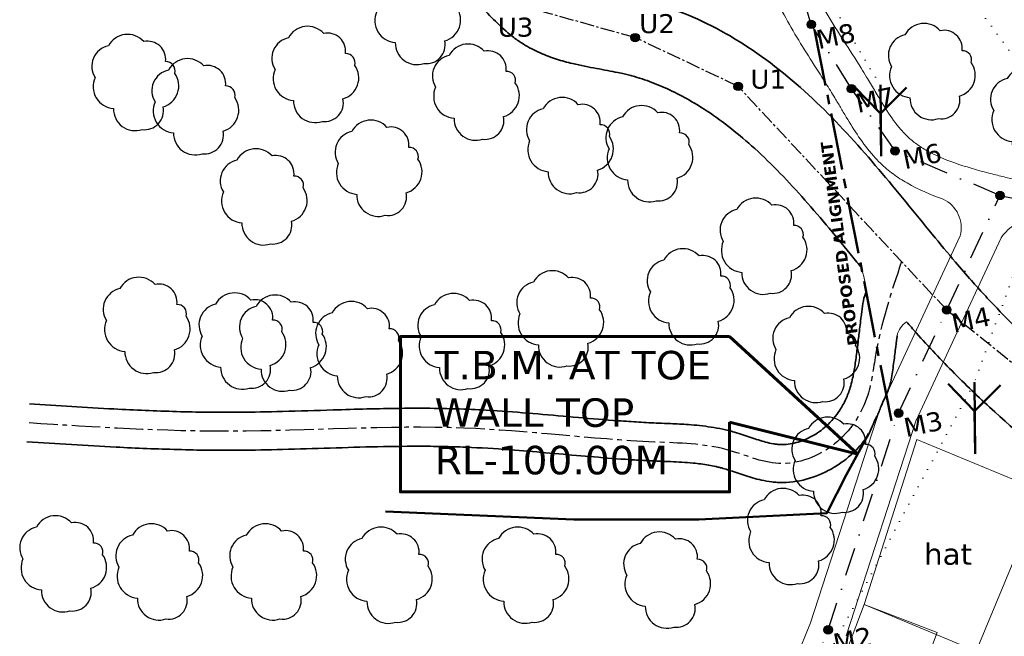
# Model space of a CAD drawing. Header units: millimetres. Extents: x 475316 to 476350, y 295379 to 296159.
# Tile 3 of 7: x 475541 to 475801, y 295715 to 295878. Entities that reach past the tile are written whole.
import ezdxf

# ---------------------------------------------------------------- set-up
doc = ezdxf.new("R2010")
doc.units = ezdxf.units.MM
doc.header["$MEASUREMENT"] = 0
for name, pattern in [('CENTER2', [1.125, 0.75, -0.125, 0.125, -0.125]), ('DASHDOT', [1, 0.5, -0.25, 0, -0.25]), ('DOT2', [0.125, 0, -0.125])]:
    doc.linetypes.add(name, pattern=pattern)

msp = doc.modelspace()

# ---------------------------------------------------------------- hatches: boundary and pattern name
h = msp.add_hatch(color=5)
edge = h.paths.add_edge_path()
edge.add_arc((475749.84, 295876.55), 1.11, 0, 360)
h = msp.add_hatch(color=5)
edge = h.paths.add_edge_path()
edge.add_arc((475703.48, 295873.07), 1.11, 0, 360)
h = msp.add_hatch(color=5)
edge = h.paths.add_edge_path()
edge.add_arc((475730.59, 295860.22), 1.11, 0, 360)
h = msp.add_hatch(color=5)
edge = h.paths.add_edge_path()
edge.add_arc((475760.44, 295859.59), 1.11, 0, 360)
h = msp.add_hatch(color=5)
edge = h.paths.add_edge_path()
edge.add_arc((475771.91, 295843.21), 1.11, 0, 360)
h = msp.add_hatch(color=5)
edge = h.paths.add_edge_path()
edge.add_arc((475799.53, 295831.49), 1.11, 0, 360)
h = msp.add_hatch(color=5)
edge = h.paths.add_edge_path()
edge.add_arc((475785.51, 295801.33), 1.11, 0, 360)
h = msp.add_hatch(color=5)
edge = h.paths.add_edge_path()
edge.add_arc((475772.83, 295774.15), 1.11, 0, 360)
h = msp.add_hatch(color=5)
edge = h.paths.add_edge_path()
edge.add_arc((475754.29, 295717.08), 1.11, 0, 360)

# ---------------------------------------------------------------- linework, layer by layer
at = {"color": 4, "linetype": 'DASHDOT', "ltscale": 15}
for p, q in [((475749.84, 295876.55), (475720.6, 295972.18)), ((475760.44, 295859.59), (475749.84, 295876.55)), ((475771.91, 295843.21), (475760.44, 295859.59)), ((475799.53, 295831.49), (475771.91, 295843.21)), ((475785.51, 295801.33), (475799.53, 295831.49)), ((475785.51, 295801.33), (475799.53, 295831.49)), ((475799.53, 295831.49), (475858.52, 295819.53)), ((475772.83, 295774.15), (475785.51, 295801.33)), ((475772.83, 295774.15), (475785.51, 295801.33)), ((475754.29, 295717.08), (475772.83, 295774.15)), ((475743.05, 295689.27), (475754.29, 295717.08))]:
    msp.add_line(p, q, dxfattribs=at)
at = {"linetype": 'CENTER2', "ltscale": 5}
for p, q in [((475703.48, 295873.07), (475679.4, 295879.8)), ((475730.59, 295860.22), (475703.48, 295873.07)), ((475785.51, 295801.33), (475730.59, 295860.22)), ((475785.51, 295801.33), (475856.16, 295744.49))]:
    msp.add_line(p, q, dxfattribs=at)
at = {"color": 2, "linetype": 'CENTER2', "lineweight": 50, "ltscale": 20}
msp.add_line((475750.73, 295875.13), (475771.4, 295769.76), dxfattribs=at)
at = {"color": 253, "lineweight": 50}
for p, q in [((475761.12, 295860.21), (475768.11, 295853.05)), ((475768.23, 295841.84), (475768.03, 295860.61)), ((475774.93, 295859.9), (475768.11, 295853.05)), ((475768.11, 295853.05), (475768.23, 295841.84)), ((475785.87, 295781.84), (475792.86, 295774.69)), ((475792.98, 295763.47), (475792.78, 295782.24)), ((475799.68, 295781.53), (475792.86, 295774.69)), ((475792.86, 295774.69), (475792.98, 295763.47))]:
    msp.add_line(p, q, dxfattribs=at)
at = {"color": 2, "lineweight": 15}
for p, q in [((475780.97, 295803.44), (475789.07, 295820.85)), ((475790.04, 295799.23), (475799.85, 295820.32)), ((475768.3, 295776.26), (475780.98, 295803.45)), ((475777.36, 295772.03), (475790.04, 295799.22)), ((475749.53, 295718.63), (475768.07, 295775.69)), ((475759.04, 295715.54), (475777.58, 295772.6)), ((475738.41, 295691.14), (475749.65, 295718.96))]:
    msp.add_line(p, q, dxfattribs=at)
at = {"color": 5, "lineweight": 60}
for p, q in [((475728.35, 295794.32), (475762.07, 295763.38)), ((475762.07, 295763.38), (475728.35, 295771.79))]:
    msp.add_line(p, q, dxfattribs=at)
at = {"linetype": 'DOT2', "lineweight": 15, "ltscale": 20}
for points in [[(475768.04, 295860.39), (475718.19, 295944.35), (475709.68, 296062.98)], [(475736.83, 296016.64), (475749.78, 295941.15), (475817.02, 295848.98), (475792.78, 295782.24), (475747.79, 295698.41)]]:
    msp.add_lwpolyline(points, dxfattribs=at)
at = {"color": 253}
for points in [[(475635.45, 295879.92, 0.520567), (475640.31, 295871.76, 0.520567), (475640.31, 295871.76, 0.520567), (475647.82, 295866.25, 0.520567), (475647.82, 295866.25, 0.520567), (475653.34, 295872.2, 0.520567), (475656.43, 295881.03, 0.520567), (475656.43, 295881.03, 0.520567), (475654, 295884.11, 0.520567), (475648.26, 295889.41, 0.520567), (475638.98, 295888.3, 0.520567), (475638.98, 295888.3, 0.520567), (475638.98, 295888.3, 0.520567)], [(475608.65, 295864.66, 0.520567), (475613.51, 295856.5, 0.520567), (475613.51, 295856.5, 0.520567), (475621.02, 295850.99, 0.520567), (475621.02, 295850.99, 0.520567), (475626.54, 295856.94, 0.520567), (475629.63, 295865.76, 0.520567), (475629.63, 295865.76, 0.520567), (475627.2, 295868.85, 0.520567), (475621.46, 295874.15, 0.520567), (475612.19, 295873.04, 0.520567), (475612.19, 295873.04, 0.520567), (475612.19, 295873.04, 0.520567)], [(475770.98, 295865.4, 0.520567), (475775.83, 295857.24, 0.520567), (475775.83, 295857.24, 0.520567), (475783.34, 295851.72, 0.520567), (475783.34, 295851.72, 0.520567), (475788.86, 295857.68, 0.520567), (475791.95, 295866.5, 0.520567), (475791.95, 295866.5, 0.520567), (475789.53, 295869.59, 0.520567), (475783.78, 295874.88, 0.520567), (475774.51, 295873.78, 0.520567), (475774.51, 295873.78, 0.520567), (475774.51, 295873.78, 0.520567)], [(475561.26, 295862.54, 0.520567), (475566.12, 295854.38, 0.520567), (475566.12, 295854.38, 0.520567), (475573.63, 295848.86, 0.520567), (475573.63, 295848.86, 0.520567), (475579.15, 295854.82, 0.520567), (475582.24, 295863.64, 0.520567), (475582.24, 295863.64, 0.520567), (475579.81, 295866.73, 0.520567), (475574.07, 295872.02, 0.520567), (475564.79, 295870.92, 0.520567), (475564.79, 295870.92, 0.520567), (475564.79, 295870.92, 0.520567)], [(475650.92, 295859.99, 0.520567), (475655.78, 295851.82, 0.520567), (475655.78, 295851.82, 0.520567), (475663.29, 295846.31, 0.520567), (475663.29, 295846.31, 0.520567), (475668.81, 295852.26, 0.520567), (475671.9, 295861.09, 0.520567), (475671.9, 295861.09, 0.520567), (475669.47, 295864.18, 0.520567), (475663.73, 295869.47, 0.520567), (475654.46, 295868.37, 0.520567), (475654.46, 295868.37, 0.520567), (475654.46, 295868.37, 0.520567)], [(475577.06, 295856.14, 0.520567), (475581.92, 295847.98, 0.520567), (475581.92, 295847.98, 0.520567), (475589.43, 295842.47, 0.520567), (475589.43, 295842.47, 0.520567), (475594.95, 295848.42, 0.520567), (475598.04, 295857.25, 0.520567), (475598.04, 295857.25, 0.520567), (475595.61, 295860.33, 0.520567), (475589.87, 295865.63, 0.520567), (475580.59, 295864.52, 0.520567), (475580.59, 295864.52, 0.520567), (475580.59, 295864.52, 0.520567)], [(475797.88, 295853.88, 0.520567), (475802.74, 295845.72, 0.520567), (475802.74, 295845.72, 0.520567), (475810.25, 295840.21, 0.520567), (475810.25, 295840.21, 0.520567), (475815.77, 295846.16, 0.520567), (475818.86, 295854.99, 0.520567), (475818.86, 295854.99, 0.520567), (475816.43, 295858.07, 0.520567), (475810.69, 295863.37, 0.520567), (475801.42, 295862.26, 0.520567), (475801.42, 295862.26, 0.520567), (475801.42, 295862.26, 0.520567)], [(475675.69, 295845.91, 0.520567), (475680.55, 295837.75, 0.520567), (475680.55, 295837.75, 0.520567), (475688.06, 295832.24, 0.520567), (475688.06, 295832.24, 0.520567), (475693.58, 295838.19, 0.520567), (475696.67, 295847.02, 0.520567), (475696.67, 295847.02, 0.520567), (475694.24, 295850.1, 0.520567), (475688.5, 295855.4, 0.520567), (475679.22, 295854.29, 0.520567), (475679.22, 295854.29, 0.520567), (475679.22, 295854.29, 0.520567)], [(475696.61, 295843.78, 0.520567), (475701.47, 295835.62, 0.520567), (475701.47, 295835.62, 0.520567), (475708.98, 295830.11, 0.520567), (475708.98, 295830.11, 0.520567), (475714.5, 295836.06, 0.520567), (475717.59, 295844.88, 0.520567), (475717.59, 295844.88, 0.520567), (475715.16, 295847.97, 0.520567), (475709.42, 295853.27, 0.520567), (475700.14, 295852.16, 0.520567), (475700.14, 295852.16, 0.520567), (475700.14, 295852.16, 0.520567)], [(475625.31, 295839.94, 0.520567), (475630.17, 295831.78, 0.520567), (475630.17, 295831.78, 0.520567), (475637.67, 295826.26, 0.520567), (475637.67, 295826.26, 0.520567), (475643.19, 295832.22, 0.520567), (475646.29, 295841.04, 0.520567), (475646.29, 295841.04, 0.520567), (475643.86, 295844.13, 0.520567), (475638.12, 295849.42, 0.520567), (475628.84, 295848.32, 0.520567), (475628.84, 295848.32, 0.520567), (475628.84, 295848.32, 0.520567)], [(475595.06, 295832.4, 0.520567), (475599.92, 295824.24, 0.520567), (475599.92, 295824.24, 0.520567), (475607.43, 295818.73, 0.520567), (475607.43, 295818.73, 0.520567), (475612.95, 295824.68, 0.520567), (475616.04, 295833.5, 0.520567), (475616.04, 295833.5, 0.520567), (475613.61, 295836.59, 0.520567), (475607.87, 295841.89, 0.520567), (475598.6, 295840.78, 0.520567), (475598.6, 295840.78, 0.520567), (475598.6, 295840.78, 0.520567)], [(475726.67, 295819.4, 0.520567), (475731.53, 295811.24, 0.520567), (475731.53, 295811.24, 0.520567), (475739.04, 295805.73, 0.520567), (475739.04, 295805.73, 0.520567), (475744.56, 295811.68, 0.520567), (475747.65, 295820.5, 0.520567), (475747.65, 295820.5, 0.520567), (475745.22, 295823.59, 0.520567), (475739.48, 295828.89, 0.520567), (475730.2, 295827.78, 0.520567), (475730.2, 295827.78, 0.520567), (475730.2, 295827.78, 0.520567)], [(475707.47, 295806.08, 0.520567), (475712.33, 295797.92, 0.520567), (475712.33, 295797.92, 0.520567), (475719.84, 295792.41, 0.520567), (475719.84, 295792.41, 0.520567), (475725.36, 295798.36, 0.520567), (475728.45, 295807.18, 0.520567), (475728.45, 295807.18, 0.520567), (475726.02, 295810.27, 0.520567), (475720.28, 295815.57, 0.520567), (475711, 295814.46, 0.520567), (475711, 295814.46, 0.520567), (475711, 295814.46, 0.520567)], [(475673.13, 295800.28, 0.520567), (475677.99, 295792.12, 0.520567), (475677.99, 295792.12, 0.520567), (475685.5, 295786.6, 0.520567), (475685.5, 295786.6, 0.520567), (475691.02, 295792.56, 0.520567), (475694.11, 295801.38, 0.520567), (475694.11, 295801.38, 0.520567), (475691.68, 295804.47, 0.520567), (475685.94, 295809.77, 0.520567), (475676.66, 295808.66, 0.520567), (475676.66, 295808.66, 0.520567), (475676.66, 295808.66, 0.520567)], [(475564.25, 295798.57, 0.520567), (475569.11, 295790.41, 0.520567), (475569.11, 295790.41, 0.520567), (475576.62, 295784.89, 0.520567), (475576.62, 295784.89, 0.520567), (475582.14, 295790.85, 0.520567), (475585.23, 295799.67, 0.520567), (475585.23, 295799.67, 0.520567), (475582.8, 295802.76, 0.520567), (475577.06, 295808.05, 0.520567), (475567.79, 295806.95, 0.520567), (475567.79, 295806.95, 0.520567), (475567.79, 295806.95, 0.520567)], [(475589.47, 295794.45, 0.520567), (475594.33, 295786.29, 0.520567), (475594.33, 295786.29, 0.520567), (475601.84, 295780.77, 0.520567), (475601.84, 295780.77, 0.520567), (475607.36, 295786.73, 0.520567), (475610.45, 295795.55, 0.520567), (475610.45, 295795.55, 0.520567), (475608.02, 295798.64, 0.520567), (475602.28, 295803.93, 0.520567), (475593, 295802.83, 0.520567), (475593, 295802.83, 0.520567), (475593, 295802.83, 0.520567)], [(475600.12, 295793.88, 0.520567), (475604.98, 295785.72, 0.520567), (475604.98, 295785.72, 0.520567), (475612.49, 295780.2, 0.520567), (475612.49, 295780.2, 0.520567), (475618.01, 295786.16, 0.520567), (475621.1, 295794.98, 0.520567), (475621.1, 295794.98, 0.520567), (475618.67, 295798.07, 0.520567), (475612.93, 295803.36, 0.520567), (475603.65, 295802.26, 0.520567), (475603.65, 295802.26, 0.520567), (475603.65, 295802.26, 0.520567)], [(475647.09, 295794.31, 0.520567), (475651.94, 295786.15, 0.520567), (475651.94, 295786.15, 0.520567), (475659.45, 295780.63, 0.520567), (475659.45, 295780.63, 0.520567), (475664.97, 295786.59, 0.520567), (475668.06, 295795.41, 0.520567), (475668.06, 295795.41, 0.520567), (475665.63, 295798.5, 0.520567), (475659.89, 295803.79, 0.520567), (475650.62, 295802.69, 0.520567), (475650.62, 295802.69, 0.520567), (475650.62, 295802.69, 0.520567)], [(475620.19, 295792.17, 0.520567), (475625.05, 295784.01, 0.520567), (475625.05, 295784.01, 0.520567), (475632.55, 295778.5, 0.520567), (475632.55, 295778.5, 0.520567), (475638.07, 295784.45, 0.520567), (475641.16, 295793.28, 0.520567), (475641.16, 295793.28, 0.520567), (475638.74, 295796.37, 0.520567), (475632.99, 295801.66, 0.520567), (475623.72, 295800.56, 0.520567), (475623.72, 295800.56, 0.520567), (475623.72, 295800.56, 0.520567)], [(475740.54, 295790.9, 0.520567), (475745.4, 295782.74, 0.520567), (475745.4, 295782.74, 0.520567), (475752.91, 295777.22, 0.520567), (475752.91, 295777.22, 0.520567), (475758.43, 295783.18, 0.520567), (475761.52, 295792, 0.520567), (475761.52, 295792, 0.520567), (475759.09, 295795.09, 0.520567), (475753.35, 295800.38, 0.520567), (475744.07, 295799.28, 0.520567), (475744.07, 295799.28, 0.520567), (475744.07, 295799.28, 0.520567)], [(475745.57, 295761.72, 0.520567), (475750.43, 295753.56, 0.520567), (475750.43, 295753.56, 0.520567), (475757.94, 295748.05, 0.520567), (475757.94, 295748.05, 0.520567), (475763.46, 295754, 0.520567), (475766.55, 295762.83, 0.520567), (475766.55, 295762.83, 0.520567), (475764.12, 295765.91, 0.520567), (475758.38, 295771.21, 0.520567), (475749.11, 295770.11, 0.520567), (475749.11, 295770.11, 0.520567), (475749.11, 295770.11, 0.520567)], [(475733.87, 295742.95, 0.520567), (475738.73, 295734.79, 0.520567), (475738.73, 295734.79, 0.520567), (475746.24, 295729.28, 0.520567), (475746.24, 295729.28, 0.520567), (475751.76, 295735.23, 0.520567), (475754.85, 295744.06, 0.520567), (475754.85, 295744.06, 0.520567), (475752.42, 295747.14, 0.520567), (475746.68, 295752.44, 0.520567), (475737.41, 295751.33, 0.520567), (475737.41, 295751.33, 0.520567), (475737.41, 295751.33, 0.520567)], [(475542.27, 295735.75, 0.520567), (475547.13, 295727.59, 0.520567), (475547.13, 295727.59, 0.520567), (475554.63, 295722.08, 0.520567), (475554.63, 295722.08, 0.520567), (475560.15, 295728.03, 0.520567), (475563.25, 295736.85, 0.520567), (475563.25, 295736.85, 0.520567), (475560.82, 295739.94, 0.520567), (475555.08, 295745.24, 0.520567), (475545.8, 295744.13, 0.520567), (475545.8, 295744.13, 0.520567), (475545.8, 295744.13, 0.520567)], [(475567.56, 295733.61, 0.520567), (475572.41, 295725.45, 0.520567), (475572.41, 295725.45, 0.520567), (475579.92, 295719.94, 0.520567), (475579.92, 295719.94, 0.520567), (475585.44, 295725.89, 0.520567), (475588.53, 295734.72, 0.520567), (475588.53, 295734.72, 0.520567), (475586.1, 295737.8, 0.520567), (475580.36, 295743.1, 0.520567), (475571.09, 295741.99, 0.520567), (475571.09, 295741.99, 0.520567), (475571.09, 295741.99, 0.520567)], [(475597.56, 295733.61, 0.520567), (475602.42, 295725.45, 0.520567), (475602.42, 295725.45, 0.520567), (475609.92, 295719.94, 0.520567), (475609.92, 295719.94, 0.520567), (475615.45, 295725.89, 0.520567), (475618.54, 295734.72, 0.520567), (475618.54, 295734.72, 0.520567), (475616.11, 295737.81, 0.520567), (475610.37, 295743.1, 0.520567), (475601.09, 295742, 0.520567), (475601.09, 295742, 0.520567), (475601.09, 295742, 0.520567)], [(475627.99, 295732.76, 0.520567), (475632.85, 295724.6, 0.520567), (475632.85, 295724.6, 0.520567), (475640.36, 295719.08, 0.520567), (475640.36, 295719.08, 0.520567), (475645.88, 295725.04, 0.520567), (475648.97, 295733.86, 0.520567), (475648.97, 295733.86, 0.520567), (475646.54, 295736.95, 0.520567), (475640.8, 295742.24, 0.520567), (475631.52, 295741.14, 0.520567), (475631.52, 295741.14, 0.520567), (475631.52, 295741.14, 0.520567)], [(475663.99, 295732.76, 0.520567), (475668.85, 295724.6, 0.520567), (475668.85, 295724.6, 0.520567), (475676.36, 295719.09, 0.520567), (475676.36, 295719.09, 0.520567), (475681.88, 295725.04, 0.520567), (475684.97, 295733.86, 0.520567), (475684.97, 295733.86, 0.520567), (475682.54, 295736.95, 0.520567), (475676.8, 295742.25, 0.520567), (475667.53, 295741.14, 0.520567), (475667.53, 295741.14, 0.520567), (475667.53, 295741.14, 0.520567)], [(475701.28, 295731.48, 0.520567), (475706.14, 295723.32, 0.520567), (475706.14, 295723.32, 0.520567), (475713.65, 295717.8, 0.520567), (475713.65, 295717.8, 0.520567), (475719.17, 295723.76, 0.520567), (475722.26, 295732.58, 0.520567), (475722.26, 295732.58, 0.520567), (475719.83, 295735.67, 0.520567), (475714.09, 295740.96, 0.520567), (475704.82, 295739.86, 0.520567), (475704.82, 295739.86, 0.520567), (475704.82, 295739.86, 0.520567)]]:
    msp.add_lwpolyline(points, format="xyb", close=True, dxfattribs=at)
at = {"color": 5, "lineweight": 60}
msp.add_lwpolyline([(475728.35, 295771.79), (475728.35, 295753.39), (475641.65, 295753.39), (475641.65, 295794.32), (475728.35, 295794.32)], dxfattribs=at)
at = {"color": 6, "lineweight": 50}
for points in [[(475759.11, 295757.97), (475765.03, 295768.78)], [(475759.11, 295757.97), (475753.98, 295747.83), (475720.21, 295746.13), (475687.33, 295746.13), (475637.75, 295748.26)]]:
    msp.add_lwpolyline(points, dxfattribs=at)
at = {"color": 2, "lineweight": 15}
for points in [[(475777.65, 295767.25), (475810.76, 295753.49), (475793.29, 295711.43), (475763.74, 295723.71)], [(475763.74, 295723.71), (475783.03, 295716.4), (475766.98, 295674.01), (475747.68, 295681.32)]]:
    msp.add_lwpolyline(points, close=True, dxfattribs=at)
at = {"color": 5}
for centre in [(475749.84, 295876.55), (475703.48, 295873.07), (475730.59, 295860.22), (475760.44, 295859.59), (475771.91, 295843.21), (475799.53, 295831.49), (475785.51, 295801.33), (475772.83, 295774.15), (475754.29, 295717.08)]:
    msp.add_circle(centre, 1.11, dxfattribs=at)
at = {"color": 2, "lineweight": 15}
for centre, radius, start, end in [((475780.95, 295822.95), 8.38, 345.4637, 64.7393), ((475808.15, 295815.16), 9.78, 102.7184, 148.1414), ((475746.71, 295806.13), 17.44, 358.464, 22.105), ((475778.21, 295793.32), 5.9, 123.8948, 168.0204)]:
    msp.add_arc(centre, radius, start, end, dxfattribs=at)
at = {"color": 4, "lineweight": 15}
for points, knots in [([(475725.42, 296110.96), (475725.12, 296103.92), (475724.83, 296096.96), (475723.93, 296087.54), (475723.63, 296084.97), (475723.03, 296080.8), (475722.77, 296079.19), (475722.19, 296075.95), (475721.88, 296074.32), (475720.87, 296069.44), (475720.12, 296066.17), (475717.78, 296056.38), (475716.09, 296049.81), (475713.18, 296036.47), (475711.96, 296029.7), (475711.16, 296019.88), (475711.04, 296016.97), (475711, 296011.16), (475711.08, 296008.26), (475711.56, 295999.59), (475712.19, 295993.83), (475713.5, 295984.45), (475714.08, 295980.81), (475715.03, 295975.08), (475715.39, 295972.97), (475716.12, 295968.76), (475716.49, 295966.65), (475717.61, 295960.31), (475718.39, 295956.09), (475720.85, 295943.42), (475722.66, 295934.99), (475726.27, 295921), (475727.88, 295915.38), (475730.78, 295906.51), (475731.95, 295903.21), (475735.68, 295893.41), (475738.51, 295887.01), (475742.95, 295878.52), (475744.21, 295876.25), (475748.17, 295869.54), (475750.98, 295865.3), (475754.48, 295859.76), (475755.27, 295858.48), (475756.54, 295856.38), (475757.03, 295855.55), (475758.02, 295853.86), (475758.52, 295853.01), (475760.07, 295850.42), (475761.14, 295848.67), (475763.49, 295845.22), (475764.77, 295843.52), (475766.78, 295841.25), (475767.39, 295840.61), (475768.57, 295839.48), (475769.12, 295838.98), (475770.25, 295838.03), (475770.82, 295837.58), (475772.58, 295836.27), (475773.8, 295835.49), (475778.08, 295833.02), (475781.28, 295831.67), (475784.53, 295830.53)], [0, 0, 0, 0, 21.120599, 21.120599, 29.122622, 29.122622, 34.201353, 34.201353, 39.280083, 39.280083, 49.437544, 49.437544, 69.528634, 69.528634, 89.619725, 89.619725, 98.0736, 98.0736, 106.527476, 106.527476, 123.435227, 123.435227, 134.189675, 134.189675, 140.465988, 140.465988, 146.742301, 146.742301, 159.294927, 159.294927, 184.400179, 184.400179, 201.517895, 201.517895, 211.805179, 211.805179, 232.379747, 232.379747, 239.99685, 239.99685, 255.231056, 255.231056, 259.785079, 259.785079, 262.669255, 262.669255, 265.553432, 265.553432, 271.321784, 271.321784, 277.090136, 277.090136, 279.431602, 279.431602, 281.374838, 281.374838, 283.318074, 283.318074, 287.204546, 287.204546, 296.65419, 296.65419, 296.65419, 296.65419]), ([(475735.41, 296110.54), (475735.11, 296103.31), (475734.8, 296095.99), (475733.81, 296085.93), (475733.49, 296083.23), (475732.74, 296078.11), (475732.32, 296075.71), (475731.4, 296070.93), (475730.9, 296068.56), (475729.31, 296061.49), (475728.16, 296056.83), (475725.47, 296045.82), (475723.97, 296039.5), (475722.41, 296030.69), (475722.02, 296028.14), (475721.55, 296024.1), (475721.41, 296022.62), (475721.19, 296019.65), (475721.11, 296018.16), (475720.98, 296013.67), (475721.01, 296010.66), (475721.47, 295999.88), (475722.46, 295991.99), (475724.23, 295980.69), (475724.78, 295977.37), (475725.82, 295971.35), (475726.29, 295968.66), (475727.24, 295963.3), (475727.73, 295960.62), (475730.2, 295952.6), (475731.89, 295947.62), (475736.39, 295931.7), (475741.11, 295921.17), (475746.26, 295903.64), (475748.36, 295892.13), (475752.69, 295881.61), (475753.36, 295880.43), (475755.42, 295876.92), (475756.89, 295874.59), (475759.91, 295869.86), (475761.46, 295867.45), (475763.48, 295864.22), (475763.94, 295863.46), (475764.76, 295862.11), (475765.1, 295861.54), (475765.78, 295860.4), (475766.11, 295859.83), (475767.11, 295858.14), (475767.76, 295857.03), (475769.58, 295854.06), (475770.74, 295852.26), (475772.53, 295849.89), (475773.13, 295849.16), (475774.14, 295848.03), (475774.56, 295847.6), (475775.34, 295846.84), (475775.71, 295846.51), (475776.47, 295845.86), (475776.87, 295845.54), (475778.1, 295844.63), (475778.98, 295844.05), (475782.19, 295842.17), (475784.79, 295841.04), (475790.43, 295839.06), (475793.45, 295838.21), (475797.79, 295837.08), (475799.02, 295836.77), (475801.36, 295836.18), (475802.46, 295835.9), (475804.65, 295835.35), (475805.75, 295835.07), (475809.01, 295834.25), (475811.17, 295833.71), (475817.6, 295832.12), (475821.84, 295831.1), (475834.45, 295828.27), (475842.72, 295826.69), (475859.35, 295824.63), (475867.71, 295824.16), (475878.27, 295824.54), (475880.22, 295824.65), (475883.72, 295824.93), (475885.27, 295825.08), (475887.95, 295825.38), (475889.09, 295825.52), (475891.32, 295825.83), (475892.41, 295826.01), (475895.28, 295826.55), (475896.99, 295826.97), (475900.08, 295827.99), (475901.46, 295828.59), (475902.67, 295829.82), (475903.01, 295830.5), (475903.98, 295831.05), (475904.24, 295831.59), (475904.89, 295831.94), (475905.33, 295832.62), (475905.86, 295832.89), (475906.24, 295833.59), (475907.84, 295835.11), (475908.55, 295836.7), (475909.76, 295840.26), (475910.26, 295842.22), (475911.09, 295846.36), (475911.42, 295848.52), (475912.01, 295852.9), (475912.26, 295855.12), (475912.71, 295858.94), (475912.91, 295860.57), (475913.26, 295862.93), (475913.38, 295863.7), (475913.64, 295865.21), (475913.79, 295865.94), (475914.24, 295868.11), (475914.57, 295869.51), (475915.48, 295872.89), (475916.09, 295874.86), (475917.49, 295879.1), (475918.28, 295881.35), (475919.63, 295885.27), (475920.13, 295886.7), (475921.04, 295889.38), (475921.45, 295890.58), (475922.3, 295893.11), (475922.74, 295894.42), (475924.08, 295898.46), (475925.01, 295901.29), (475927.24, 295908.19), (475928.53, 295912.24), (475930.17, 295917.57), (475930.68, 295919.25), (475932.12, 295923.33)], [0, 0, 0, 0, 21.671248, 21.671248, 29.575658, 29.575658, 36.664206, 36.664206, 43.752755, 43.752755, 57.929851, 57.929851, 77.644864, 77.644864, 85.760309, 85.760309, 90.508167, 90.508167, 95.256024, 95.256024, 104.751739, 104.751739, 128.998099, 128.998099, 139.003885, 139.003885, 147.048258, 147.048258, 155.09263, 155.09263, 171.181376, 171.181376, 203.358867, 203.358867, 235.536358, 235.536358, 239.796679, 239.796679, 248.31732, 248.31732, 256.83796, 256.83796, 259.420191, 259.420191, 261.340101, 261.340101, 263.260011, 263.260011, 267.099831, 267.099831, 273.920859, 273.920859, 277.209839, 277.209839, 279.410505, 279.410505, 281.309689, 281.309689, 283.208874, 283.208874, 287.007244, 287.007244, 296.421372, 296.421372, 305.835501, 305.835501, 309.514187, 309.514187, 312.788639, 312.788639, 316.063091, 316.063091, 322.611995, 322.611995, 335.709804, 335.709804, 361.905421, 361.905421, 388.101038, 388.101038, 393.998295, 393.998295, 398.604962, 398.604962, 401.941363, 401.941363, 405.277763, 405.277763, 410.941224, 410.941224, 416.604684, 416.604684, 419.516258, 419.516258, 421.124014, 421.124014, 422.73177, 422.73177, 425.947283, 425.947283, 432.246156, 432.246156, 438.545028, 438.545028, 444.843901, 444.843901, 451.142774, 451.142774, 455.93903, 455.93903, 458.317453, 458.317453, 460.695876, 460.695876, 465.452722, 465.452722, 472.237827, 472.237827, 479.022932, 479.022932, 482.545465, 482.545465, 485.162077, 485.162077, 487.778689, 487.778689, 493.011912, 493.011912, 500.709837, 500.709837, 504.772933, 504.772933, 504.772933, 504.772933])]:
    msp.add_open_spline(points, degree=3, knots=knots, dxfattribs=at)
at = {"color": 5, "lineweight": 35}
for points, knots in [([(475561.69, 295984.5), (475568.19, 295977.08), (475574.61, 295969.76), (475587.69, 295955.91), (475594.35, 295949.39), (475606.71, 295938.98), (475612.29, 295934.84), (475620.04, 295930.03), (475621.98, 295928.9), (475625.02, 295927.25), (475626.11, 295926.68), (475628.33, 295925.56), (475629.47, 295925.01), (475632.95, 295923.37), (475635.35, 295922.29), (475641.44, 295919.58), (475645.19, 295917.92), (475652.77, 295914.25), (475656.6, 295912.23), (475663.31, 295908), (475666.21, 295905.92), (475669.93, 295902.74), (475670.85, 295901.92), (475672.12, 295900.7), (475672.48, 295900.34), (475673.19, 295899.63), (475673.53, 295899.28), (475674.55, 295898.22), (475675.19, 295897.53), (475677.02, 295895.53), (475678.14, 295894.28), (475680.25, 295892.04), (475681.23, 295891.05), (475682.88, 295889.58), (475683.56, 295889.04), (475684.35, 295888.5), (475684.5, 295888.4), (475684.96, 295888.12), (475685.28, 295887.94), (475685.96, 295887.58), (475686.33, 295887.41), (475687.68, 295886.83), (475688.79, 295886.45), (475691.3, 295885.76), (475692.69, 295885.44), (475695.7, 295884.83), (475697.31, 295884.53), (475700.71, 295883.9), (475702.5, 295883.56), (475705.24, 295882.94), (475706.15, 295882.72), (475707.96, 295882.25), (475708.85, 295882), (475711.51, 295881.2), (475713.25, 295880.61), (475718.36, 295878.68), (475721.64, 295877.18), (475728.1, 295873.78), (475731.26, 295871.86), (475740.86, 295865.37), (475746.78, 295860.34), (475757.74, 295849.68), (475762.78, 295844.05), (475772.45, 295832.65), (475777.07, 295826.89), (475783.72, 295818.78), (475785.77, 295816.32), (475789.22, 295812.26), (475790.62, 295810.64), (475793.13, 295807.81), (475794.23, 295806.59), (475796.47, 295804.16), (475797.6, 295802.96), (475801.03, 295799.39), (475803.36, 295797.05), (475810.49, 295790.17), (475815.42, 295785.77), (475830.7, 295773.07), (475841.53, 295765.3), (475871.97, 295746.25), (475892.51, 295736.21), (475921.62, 295724.93), (475929.57, 295722.13), (475944.41, 295717.4), (475951.28, 295715.4), (475965.67, 295711.57), (475973.2, 295709.78), (475988.33, 295706.52), (475995.93, 295705.05), (476018.81, 295701.02), (476034.19, 295698.81), (476057.47, 295695.67), (476065.31, 295694.65), (476079.5, 295692.79), (476085.84, 295691.95), (476098.52, 295690.21), (476104.86, 295689.32), (476123.89, 295686.56), (476136.57, 295684.61), (476161.93, 295680.41), (476174.6, 295678.17), (476196.13, 295674.04), (476205, 295672.25), (476219.9, 295669.07), (476225.94, 295667.73), (476237.99, 295664.98), (476243.99, 295663.57), (476261.97, 295659.26), (476273.91, 295656.28), (476288.8, 295652.53), (476291.77, 295651.78), (476294.73, 295651.03)], [0, 0, 0, 0, 28.917091, 28.917091, 57.834183, 57.834183, 80.294989, 80.294989, 87.60843, 87.60843, 91.627144, 91.627144, 95.645857, 95.645857, 103.683284, 103.683284, 115.522714, 115.522714, 127.362143, 127.362143, 136.659776, 136.659776, 139.761922, 139.761922, 141.040271, 141.040271, 142.318619, 142.318619, 144.875317, 144.875317, 149.907945, 149.907945, 154.940574, 154.940574, 158.964523, 158.964523, 159.962565, 159.962565, 161.958647, 161.958647, 163.95473, 163.95473, 168.886171, 168.886171, 173.817612, 173.817612, 178.749053, 178.749053, 183.680494, 183.680494, 186.055248, 186.055248, 188.430002, 188.430002, 193.179511, 193.179511, 202.678528, 202.678528, 212.668188, 212.668188, 234.40763, 234.40763, 256.147072, 256.147072, 277.886514, 277.886514, 287.541299, 287.541299, 294.090979, 294.090979, 299.188165, 299.188165, 304.285351, 304.285351, 314.479724, 314.479724, 334.868468, 334.868468, 375.645957, 375.645957, 444.419467, 444.419467, 469.798433, 469.798433, 491.427212, 491.427212, 514.970235, 514.970235, 538.513258, 538.513258, 585.599303, 585.599303, 609.388054, 609.388054, 628.524741, 628.524741, 647.661428, 647.661428, 685.934802, 685.934802, 724.270566, 724.270566, 751.200268, 751.200268, 769.602115, 769.602115, 788.003961, 788.003961, 824.807653, 824.807653, 833.989727, 833.989727, 833.989727, 833.989727]), ([(475546.65, 295971.31), (475553.15, 295963.9), (475559.73, 295956.39), (475573.51, 295941.8), (475580.7, 295934.73), (475594.47, 295923.15), (475600.82, 295918.42), (475609.8, 295912.85), (475612.03, 295911.55), (475615.18, 295909.83), (475616.06, 295909.37), (475617.82, 295908.46), (475618.7, 295908.01), (475621.34, 295906.72), (475623.1, 295905.89), (475628.59, 295903.38), (475632.27, 295901.79), (475639.31, 295898.58), (475642.67, 295896.96), (475648.92, 295893.51), (475651.79, 295891.68), (475655.36, 295888.9), (475656.29, 295888.11), (475657.47, 295887.03), (475657.75, 295886.77), (475658.57, 295885.97), (475659.14, 295885.4), (475660.31, 295884.16), (475660.91, 295883.51), (475662.66, 295881.59), (475663.85, 295880.27), (475666.45, 295877.54), (475667.86, 295876.13), (475670.12, 295874.19), (475670.8, 295873.63), (475672.32, 295872.49), (475673.15, 295871.91), (475674.76, 295870.91), (475675.49, 295870.49), (475676.95, 295869.72), (475677.69, 295869.37), (475679.88, 295868.4), (475681.34, 295867.86), (475684.21, 295866.95), (475685.62, 295866.57), (475689.17, 295865.72), (475691.27, 295865.31), (475695.26, 295864.57), (475697.15, 295864.22), (475699.49, 295863.73), (475700.06, 295863.61), (475701.07, 295863.37), (475701.51, 295863.26), (475702.41, 295863.03), (475702.85, 295862.91), (475704.19, 295862.52), (475705.07, 295862.25), (475707.69, 295861.36), (475709.42, 295860.68), (475714.74, 295858.34), (475718.25, 295856.4), (475723.83, 295852.79), (475725.95, 295851.27), (475730.1, 295848.06), (475732.12, 295846.37), (475738.69, 295840.51), (475743.06, 295835.99), (475751.64, 295826.38), (475755.84, 295821.29), (475761.02, 295814.95), (475761.94, 295813.82), (475762.86, 295812.69)], [0, 0, 0, 0, 28.933447, 28.933447, 57.866894, 57.866894, 80.322721, 80.322721, 87.533137, 87.533137, 90.283773, 90.283773, 93.034409, 93.034409, 98.53568, 98.53568, 110.39877, 110.39877, 122.26186, 122.26186, 134.12495, 134.12495, 138.561602, 138.561602, 139.966432, 139.966432, 142.776093, 142.776093, 145.585754, 145.585754, 150.600524, 150.600524, 155.615293, 155.615293, 157.670715, 157.670715, 159.921513, 159.921513, 161.754545, 161.754545, 163.587576, 163.587576, 167.253639, 167.253639, 170.919701, 170.919701, 176.70713, 176.70713, 182.49456, 182.49456, 184.414018, 184.414018, 186.008755, 186.008755, 187.603491, 187.603491, 190.792965, 190.792965, 197.171911, 197.171911, 210.755212, 210.755212, 219.465365, 219.465365, 228.175517, 228.175517, 248.269163, 248.269163, 268.362809, 268.362809, 272.687752, 272.687752, 272.687752, 272.687752]), ([(475764.14, 295805.66), (475763.48, 295804.1), (475763.26, 295802.13), (475762.86, 295798.67), (475762.68, 295797.18), (475762.36, 295794.48), (475762.21, 295793.27), (475761.98, 295791.41), (475761.9, 295790.77), (475761.65, 295788.84), (475761.49, 295787.59), (475761.11, 295785.18), (475760.9, 295784.02), (475760.48, 295782.21), (475760.3, 295781.54), (475759.93, 295780.36), (475759.76, 295779.84), (475759.36, 295778.82), (475759.15, 295778.31), (475758.46, 295776.82), (475757.93, 295775.86), (475756.32, 295773.38), (475755.12, 295771.95), (475753.18, 295770.21), (475752.59, 295769.73), (475751.34, 295768.84), (475750.68, 295768.43), (475748.66, 295767.32), (475747.24, 295766.75), (475744.42, 295766.01), (475743.03, 295765.85), (475741.43, 295765.9), (475741.12, 295765.92), (475740.5, 295765.99), (475740.18, 295766.03), (475739.19, 295766.2), (475738.5, 295766.35), (475736.59, 295766.87), (475735.31, 295767.29), (475732.58, 295768.21), (475731.13, 295768.71), (475729.08, 295769.3), (475728.56, 295769.44), (475727.53, 295769.7), (475727.02, 295769.81), (475725.49, 295770.14), (475724.47, 295770.32), (475721.44, 295770.79), (475719.45, 295770.99), (475715.9, 295771.24), (475714.33, 295771.32), (475711.74, 295771.43), (475710.7, 295771.47), (475708.79, 295771.55), (475707.92, 295771.59), (475706.16, 295771.68), (475705.28, 295771.73), (475702.64, 295771.89), (475700.88, 295772.01), (475695.59, 295772.39), (475692.05, 295772.69), (475681.42, 295773.62), (475674.3, 295774.29), (475664.56, 295774.93), (475662.02, 295775.07), (475656.49, 295775.3), (475653.51, 295775.38), (475647.58, 295775.45), (475644.62, 295775.44), (475635.75, 295775.35), (475629.86, 295775.18), (475619.51, 295774.85), (475615.05, 295774.7), (475606.76, 295774.49), (475602.94, 295774.41), (475596.39, 295774.36), (475593.65, 295774.37), (475588.18, 295774.44), (475585.44, 295774.49), (475577.23, 295774.73), (475571.74, 295774.96), (475558.83, 295775.63), (475551.4, 295776.1), (475543.96, 295776.57)], [0, 0, 0, 0, 5.983073, 5.983073, 10.496362, 10.496362, 14.174982, 14.174982, 16.128607, 16.128607, 20.035859, 20.035859, 23.943111, 23.943111, 26.393509, 26.393509, 28.364333, 28.364333, 30.335157, 30.335157, 34.276805, 34.276805, 41.031502, 41.031502, 43.821611, 43.821611, 46.611721, 46.611721, 52.178937, 52.178937, 57.746153, 57.746153, 59.046348, 59.046348, 60.346543, 60.346543, 62.946933, 62.946933, 67.257247, 67.257247, 71.567562, 71.567562, 72.970087, 72.970087, 74.372612, 74.372612, 77.177662, 77.177662, 82.787763, 82.787763, 87.335884, 87.335884, 90.42887, 90.42887, 93.102871, 93.102871, 95.776872, 95.776872, 101.124873, 101.124873, 111.820876, 111.820876, 133.212883, 133.212883, 140.774687, 140.774687, 149.557415, 149.557415, 158.340142, 158.340142, 175.905598, 175.905598, 189.307776, 189.307776, 200.875472, 200.875472, 209.17197, 209.17197, 217.468467, 217.468467, 234.061463, 234.061463, 256.436425, 256.436425, 256.436425, 256.436425]), ([(475774.92, 295798.22), (475775.77, 295797.25), (475776.63, 295796.27), (475779.12, 295793.47), (475780.78, 295791.66), (475784.13, 295788.09), (475785.83, 295786.34), (475791, 295781.13), (475794.53, 295777.76), (475805.36, 295767.93), (475812.91, 295761.75), (475838.83, 295742.48), (475858.38, 295730.99), (475899.17, 295711.56), (475920.41, 295703.64), (475948.84, 295695.31), (475955.8, 295693.45), (475969.71, 295690.06), (475976.67, 295688.53), (475997.54, 295684.31), (476011.44, 295682), (476034.63, 295678.57), (476043.93, 295677.3), (476062.32, 295674.86), (476071.42, 295673.69), (476088.1, 295671.46), (476095.7, 295670.42), (476110.9, 295668.25), (476118.49, 295667.12), (476141.24, 295663.62), (476156.37, 295661.1), (476180.64, 295656.67), (476189.82, 295654.91), (476205.4, 295651.73), (476211.82, 295650.36), (476224.65, 295647.53), (476231.06, 295646.06), (476250.28, 295641.54), (476263.08, 295638.37), (476280.55, 295633.98), (476285.2, 295632.81), (476289.85, 295631.64)], [290.9814, 290.9814, 290.9814, 290.9814, 294.708052, 294.708052, 301.707522, 301.707522, 308.706992, 308.706992, 322.705931, 322.705931, 350.70381, 350.70381, 415.490893, 415.490893, 480.277976, 480.277976, 501.160581, 501.160581, 522.043185, 522.043185, 563.808394, 563.808394, 591.861219, 591.861219, 619.430353, 619.430353, 642.558177, 642.558177, 665.686, 665.686, 711.941647, 711.941647, 740.164958, 740.164958, 760.024708, 760.024708, 779.884457, 779.884457, 819.603956, 819.603956, 833.989727, 833.989727, 833.989727, 833.989727]), ([(475772.44, 295794.55), (475772.44, 295794.55), (475772.44, 295794.55), (475772.44, 295794.55), (475772.44, 295794.55), (475772.28, 295793.26), (475772.13, 295791.97), (475771.88, 295790.01), (475771.8, 295789.34), (475771.63, 295787.99), (475771.54, 295787.31), (475771.25, 295785.24), (475771.03, 295783.82), (475770.49, 295781.06), (475769.96, 295779.82), (475768.98, 295777.73), (475768.59, 295776.88), (475767.86, 295775.04), (475767.57, 295774.15), (475766.03, 295771.27), (475765.71, 295769.84), (475763.76, 295766.71), (475762.56, 295765.31), (475760.42, 295763.24), (475759.57, 295762.5), (475757.76, 295761.11), (475756.82, 295760.47), (475753.82, 295758.67), (475751.66, 295757.69), (475747.12, 295756.31), (475744.76, 295755.91), (475741.86, 295755.88), (475741.37, 295755.89), (475740.39, 295755.95), (475739.92, 295755.99), (475738.5, 295756.16), (475737.59, 295756.32), (475735.1, 295756.87), (475733.58, 295757.34), (475730.73, 295758.27), (475729.39, 295758.74), (475727.63, 295759.3), (475727.15, 295759.45), (475726.36, 295759.68), (475726.04, 295759.76), (475725.41, 295759.92), (475725.08, 295760), (475724.12, 295760.21), (475723.46, 295760.34), (475721.47, 295760.69), (475720.11, 295760.86), (475716.79, 295761.17), (475714.8, 295761.28), (475711.59, 295761.43), (475710.41, 295761.47), (475708.42, 295761.56), (475707.62, 295761.59), (475706.04, 295761.67), (475705.24, 295761.72), (475702.87, 295761.85), (475701.3, 295761.96), (475696.58, 295762.29), (475693.45, 295762.54), (475684.1, 295763.34), (475677.92, 295763.92), (475667.97, 295764.69), (475664.16, 295764.95), (475658.33, 295765.22), (475656.28, 295765.29), (475652.18, 295765.39), (475650.13, 295765.42), (475643.95, 295765.45), (475639.82, 295765.4), (475627.36, 295765.13), (475619, 295764.8), (475606.82, 295764.48), (475603.05, 295764.41), (475596.56, 295764.36), (475593.84, 295764.37), (475588.41, 295764.43), (475585.71, 295764.49), (475577.59, 295764.71), (475572.19, 295764.93), (475558.95, 295765.6), (475551.13, 295766.1), (475543.33, 295766.59)], [0, 0, 0, 0, 5.763792, 5.763792, 10.448541, 10.448541, 14.319999, 14.319999, 16.32726, 16.32726, 18.334521, 18.334521, 22.349043, 22.349043, 25.997277, 25.997277, 28.402398, 28.402398, 30.80752, 30.80752, 35.617763, 35.617763, 40.152076, 40.152076, 42.903965, 42.903965, 45.655854, 45.655854, 51.330998, 51.330998, 57.006142, 57.006142, 58.153453, 58.153453, 59.300763, 59.300763, 61.595384, 61.595384, 65.833841, 65.833841, 70.072298, 70.072298, 71.726746, 71.726746, 72.852088, 72.852088, 73.97743, 73.97743, 76.228114, 76.228114, 80.729482, 80.729482, 86.930706, 86.930706, 90.474572, 90.474572, 92.806886, 92.806886, 95.1392, 95.1392, 99.803828, 99.803828, 109.133083, 109.133083, 127.791594, 127.791594, 139.40964, 139.40964, 145.682351, 145.682351, 151.955063, 151.955063, 164.500485, 164.500485, 189.591331, 189.591331, 200.796265, 200.796265, 208.845715, 208.845715, 216.895165, 216.895165, 232.994064, 232.994064, 256.436425, 256.436425, 256.436425, 256.436425])]:
    msp.add_open_spline(points, degree=3, knots=knots, dxfattribs=at)
at = {"color": 6, "lineweight": 15}
for points, knots in [([(475546.65, 295971.31), (475553.15, 295963.9), (475559.73, 295956.39), (475573.51, 295941.8), (475580.7, 295934.73), (475594.47, 295923.15), (475600.82, 295918.42), (475609.8, 295912.85), (475612.03, 295911.55), (475615.18, 295909.83), (475616.06, 295909.37), (475617.82, 295908.46), (475618.7, 295908.01), (475621.34, 295906.72), (475623.1, 295905.89), (475628.59, 295903.38), (475632.27, 295901.79), (475639.31, 295898.58), (475642.67, 295896.96), (475648.92, 295893.51), (475651.79, 295891.68), (475655.36, 295888.9), (475656.29, 295888.11), (475657.47, 295887.03), (475657.75, 295886.77), (475658.57, 295885.97), (475659.14, 295885.4), (475660.31, 295884.16), (475660.91, 295883.51), (475662.66, 295881.59), (475663.85, 295880.27), (475666.45, 295877.54), (475667.86, 295876.13), (475670.12, 295874.19), (475670.8, 295873.63), (475672.32, 295872.49), (475673.15, 295871.91), (475674.76, 295870.91), (475675.49, 295870.49), (475676.95, 295869.72), (475677.69, 295869.37), (475679.88, 295868.4), (475681.34, 295867.86), (475684.21, 295866.95), (475685.62, 295866.57), (475689.17, 295865.72), (475691.27, 295865.31), (475695.26, 295864.57), (475697.15, 295864.22), (475699.49, 295863.73), (475700.06, 295863.61), (475701.07, 295863.37), (475701.51, 295863.26), (475702.41, 295863.03), (475702.85, 295862.91), (475704.19, 295862.52), (475705.07, 295862.25), (475707.69, 295861.36), (475709.42, 295860.68), (475714.74, 295858.34), (475718.25, 295856.4), (475723.83, 295852.79), (475725.95, 295851.27), (475730.1, 295848.06), (475732.12, 295846.37), (475738.69, 295840.51), (475743.06, 295835.99), (475751.64, 295826.38), (475755.84, 295821.29), (475761.02, 295814.95), (475761.94, 295813.82), (475762.86, 295812.69)], [0, 0, 0, 0, 28.933447, 28.933447, 57.866894, 57.866894, 80.322721, 80.322721, 87.533137, 87.533137, 90.283773, 90.283773, 93.034409, 93.034409, 98.53568, 98.53568, 110.39877, 110.39877, 122.26186, 122.26186, 134.12495, 134.12495, 138.561602, 138.561602, 139.966432, 139.966432, 142.776093, 142.776093, 145.585754, 145.585754, 150.600524, 150.600524, 155.615293, 155.615293, 157.670715, 157.670715, 159.921513, 159.921513, 161.754545, 161.754545, 163.587576, 163.587576, 167.253639, 167.253639, 170.919701, 170.919701, 176.70713, 176.70713, 182.49456, 182.49456, 184.414018, 184.414018, 186.008755, 186.008755, 187.603491, 187.603491, 190.792965, 190.792965, 197.171911, 197.171911, 210.755212, 210.755212, 219.465365, 219.465365, 228.175517, 228.175517, 248.269163, 248.269163, 268.362809, 268.362809, 272.687752, 272.687752, 272.687752, 272.687752]), ([(475774.92, 295798.22), (475775.77, 295797.25), (475776.63, 295796.27), (475779.12, 295793.47), (475780.78, 295791.66), (475784.13, 295788.09), (475785.83, 295786.34), (475791, 295781.13), (475794.53, 295777.76), (475805.36, 295767.93), (475812.91, 295761.75), (475838.83, 295742.48), (475858.38, 295730.99), (475899.17, 295711.56), (475920.41, 295703.64), (475948.84, 295695.31), (475955.8, 295693.45), (475969.71, 295690.06), (475976.67, 295688.53), (475997.54, 295684.31), (476011.44, 295682), (476034.63, 295678.57), (476043.93, 295677.3), (476062.32, 295674.86), (476071.42, 295673.69), (476088.1, 295671.46), (476095.7, 295670.42), (476110.9, 295668.25), (476118.49, 295667.12), (476141.24, 295663.62), (476156.37, 295661.1), (476180.64, 295656.67), (476189.82, 295654.91), (476205.4, 295651.73), (476211.82, 295650.36), (476224.65, 295647.53), (476231.06, 295646.06), (476250.28, 295641.54), (476263.08, 295638.37), (476280.55, 295633.98), (476285.2, 295632.81), (476289.85, 295631.64)], [290.9814, 290.9814, 290.9814, 290.9814, 294.708052, 294.708052, 301.707522, 301.707522, 308.706992, 308.706992, 322.705931, 322.705931, 350.70381, 350.70381, 415.490893, 415.490893, 480.277976, 480.277976, 501.160581, 501.160581, 522.043185, 522.043185, 563.808394, 563.808394, 591.861219, 591.861219, 619.430353, 619.430353, 642.558177, 642.558177, 665.686, 665.686, 711.941647, 711.941647, 740.164958, 740.164958, 760.024708, 760.024708, 779.884457, 779.884457, 819.603956, 819.603956, 833.989727, 833.989727, 833.989727, 833.989727])]:
    msp.add_open_spline(points, degree=3, knots=knots, dxfattribs=at)
at = {"linetype": 'CENTER2', "ltscale": 10}
msp.add_spline([(475773.6, 295814.1), (475766.77, 295789.43), (475764.71, 295778.89), (475755.96, 295766.04), (475741.3, 295760.9), (475727.67, 295764.5), (475708.63, 295766.55), (475658.4, 295770.21), (475597.22, 295769.37), (475543.64, 295771.58)], degree=3, dxfattribs=at)

# ---------------------------------------------------------------- texts
at = {"color": 5, "attachment_point": 1}
for s, width, insert, char_height in [('{\\fVerdana|b0|i0|c0|p34;\\C256;U3}', 11.2187, (475667.29, 295878.31), 5), ('{\\fVerdana|b0|i0|c0|p34;\\C256;U2}', 11.2187, (475704.54, 295879.24), 5), ('{\\fVerdana|b0|i0|c0|p34;\\C256;U1}', 11.2187, (475733.8, 295864.63), 5), ('{\\fVerdana|b0|i0|c0|p34;\\C256;T.B.M. AT TOE WALL TOP RL-100.00M}', 83.8525, (475650.7, 295790.55), 7.5)]:
    msp.add_mtext_dynamic_manual_height_columns(s, width=width, gutter_width=1, heights=[0], dxfattribs=dict(at, insert=insert, char_height=char_height))
for s, width, insert, char_height, rotation in [('{\\fVerdana|b0|i0|c0|p34;\\C256;M8}', 11.2187, (475750.73, 295874.88), 5, 11.8762), ('{\\fVerdana|b0|i0|c0|p34;\\C256;M7}', 11.2187, (475761.08, 295858.08), 5, 11.8762), ('{\\fVerdana|b0|i0|c0|p34;\\C256;M6}', 11.2187, (475773.45, 295843.26), 5, 11.8762), ('{\\fVerdana|b1|i0|c0|p34;\\C256;PROPOSED ALIGNMENT}', 68.8241, (475759.49, 295791.77), 3, 97.646), ('{\\fVerdana|b0|i0|c0|p34;\\C256;M4}', 11.2187, (475786.33, 295800.16), 5, 11.8762), ('{\\fVerdana|b0|i0|c0|p34;\\C256;M3}', 11.2187, (475773.76, 295772.69), 5, 11.8762), ('{\\fVerdana|b0|i0|c0|p34;\\C256;M2}', 11.2187, (475755.19, 295715.9), 5, 11.8762)]:
    msp.add_mtext_dynamic_manual_height_columns(s, width=width, gutter_width=1, heights=[0], dxfattribs=dict(at, insert=insert, char_height=char_height, rotation=rotation))
at = {"insert": (475779.54, 295739.85), "char_height": 5.625, "width": 80.8651, "attachment_point": 1}
msp.add_mtext('{\\fVerdana|b0|i0|c0|p34;hat}', dxfattribs=at)

doc.saveas('drawing.dxf')
